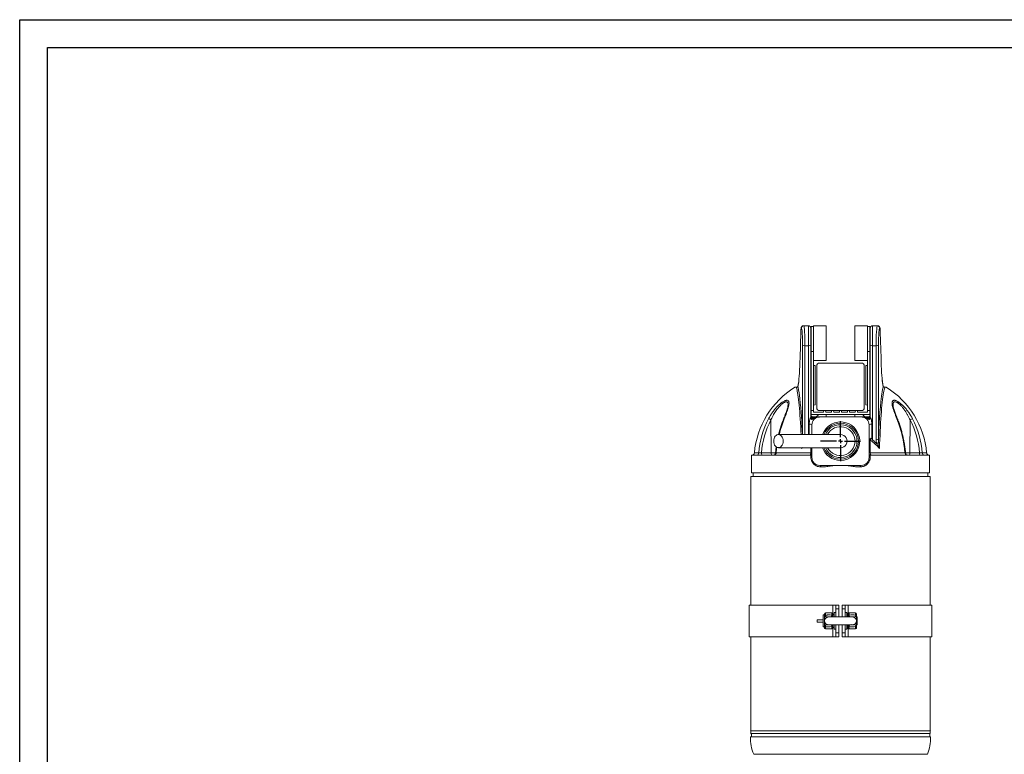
# Model space of a CAD drawing. Header units: millimetres. Extents: x 0 to 420, y 0 to 297.
# Tile 2 of 3: x 0 to 248, y 112 to 297. Entities that reach past the tile are written whole.
import ezdxf

# ---------------------------------------------------------------- set-up
doc = ezdxf.new("R2010")
doc.units = ezdxf.units.MM
doc.layers.add('AM_BOR', color=7, linetype='Continuous')

# ---------------------------------------------------------------- blocks, each defined once
blk = doc.blocks.new('SW_CENTERMARKSYMBOL_0')
at = {"layer": 'AM_BOR', "color": 0}
for p, q in [((0, 1), (0, 5.02)), ((-1, 0), (-5.02, 0)), ((0, 0), (-0.5, 0)), ((0, 0), (0, 0.5)), ((0, 0), (0, -0.5)), ((0, 0), (0.5, 0)), ((1, 0), (5.02, 0)), ((0, -1), (0, -5.02))]:
    blk.add_line(p, q, dxfattribs=at)

msp = doc.modelspace()

# ---------------------------------------------------------------- linework, layer by layer
at = {"color": 218, "linetype": 'Continuous', "lineweight": 30}
for p, q in [((7, 289.96), (412, 289.96)), ((7, 7), (7, 289.96))]:
    msp.add_line(p, q, dxfattribs=at)
at = {"color": 7, "linetype": 'Continuous', "lineweight": 15}
for p, q in [((197.05, 219.25), (197.02, 219.25)), ((197.62, 219.86), (197.65, 219.86)), ((198.81, 219.86), (197.65, 219.86)), ((198.81, 214.83), (198.81, 219.86)), ((199.41, 219.26), (199.41, 214.98)), ((199.51, 219.66), (200.11, 219.66)), ((199.51, 213.36), (199.51, 219.66)), ((203.31, 219.86), (200.11, 219.86)), ((200.11, 219.86), (200.11, 212.22)), ((203.31, 219.86), (203.31, 211.06)), ((213.71, 219.86), (210.51, 219.86)), ((210.51, 211.06), (210.51, 219.86)), ((213.71, 212.22), (213.71, 219.86)), ((213.71, 219.66), (214.31, 219.66)), ((214.31, 219.66), (214.31, 213.36)), ((214.41, 214.98), (214.41, 219.26)), ((215.01, 219.86), (215.01, 214.83)), ((215.01, 219.86), (216.18, 219.86)), ((216.18, 219.86), (216.21, 219.86)), ((216.81, 219.25), (216.78, 219.25)), ((196.9, 218.26), (196.71, 211.71)), ((196.9, 218.23), (196.71, 211.68)), ((196.9, 218.23), (196.9, 218.26)), ((217.12, 211.71), (216.93, 218.26)), ((216.93, 218.26), (216.93, 218.23)), ((217.12, 211.68), (216.93, 218.23)), ((198.81, 214.83), (197.94, 214.83)), ((199.41, 214.98), (199.41, 196.74)), ((214.41, 196.74), (214.41, 214.98)), ((215.01, 214.83), (215.89, 214.83)), ((215.01, 214.83), (215.01, 191.04)), ((215.89, 191.13), (215.89, 214.83)), ((216.48, 214.97), (216.48, 191.27)), ((196.71, 211.68), (196.71, 211.71)), ((199.51, 213.36), (200.11, 213.36)), ((199.51, 198.46), (199.51, 213.36)), ((200.11, 212.22), (200.11, 198.46)), ((200.11, 211.06), (203.31, 211.06)), ((210.51, 211.06), (213.71, 211.06)), ((213.71, 213.36), (214.31, 213.36)), ((213.71, 198.46), (213.71, 212.22)), ((214.31, 213.36), (214.31, 198.46)), ((217.12, 211.71), (217.12, 211.68)), ((200.51, 209.84), (200.11, 209.86)), ((200.51, 209.84), (200.51, 199.88)), ((200.91, 199.26), (200.91, 209.66)), ((212.11, 210.46), (201.71, 210.46)), ((212.91, 209.66), (212.91, 199.26)), ((213.31, 209.84), (213.71, 209.86)), ((213.31, 199.88), (213.31, 209.84)), ((195.7, 204.36), (195.38, 204.36)), ((196.33, 205.55), (196.3, 205.37)), ((218.45, 204.36), (218.13, 204.36)), ((200.51, 199.88), (200.11, 199.86)), ((213.31, 199.88), (213.71, 199.86)), ((189.37, 196.11), (189.45, 187.83)), ((199.51, 198.46), (200.11, 198.46)), ((199.51, 197.46), (199.51, 198.46)), ((214.31, 197.46), (199.51, 197.46)), ((200.01, 196.57), (200.01, 196.86)), ((200.11, 198.46), (200.11, 198.06)), ((200.11, 198.06), (202.64, 198.06)), ((200.2, 196.56), (200.2, 196.45)), ((200.32, 196.56), (200.2, 196.56)), ((200.38, 196.86), (200.5, 196.86)), ((201.71, 198.46), (212.11, 198.46)), ((212.11, 196.86), (201.71, 196.86)), ((202.64, 198.06), (202.66, 198.46)), ((203.16, 198.46), (203.19, 198.06)), ((203.19, 198.06), (204.64, 198.06)), ((203.31, 196.86), (203.31, 197.46)), ((204.64, 198.06), (204.66, 198.46)), ((205.16, 198.46), (205.19, 198.06)), ((205.19, 198.06), (206.64, 198.06)), ((206.64, 198.06), (206.66, 198.46)), ((207.16, 198.46), (207.19, 198.06)), ((207.19, 198.06), (208.64, 198.06)), ((208.64, 198.06), (208.66, 198.46)), ((209.16, 198.46), (209.19, 198.06)), ((209.19, 198.06), (210.64, 198.06)), ((210.51, 196.86), (210.51, 197.46)), ((210.64, 198.06), (210.66, 198.46)), ((211.16, 198.46), (211.19, 198.06)), ((211.19, 198.06), (213.71, 198.06)), ((213.33, 196.86), (213.45, 196.86)), ((213.63, 196.56), (213.51, 196.56)), ((213.63, 196.45), (213.63, 196.56)), ((213.71, 198.46), (214.31, 198.46)), ((213.71, 198.06), (213.71, 198.46)), ((213.81, 196.57), (213.81, 196.86)), ((214.31, 198.46), (214.31, 197.46)), ((224.46, 196.11), (224.38, 187.83)), ((199.71, 194.86), (199.71, 192.41)), ((214.11, 186.66), (214.11, 194.86)), ((214.81, 195.01), (214.81, 191.47)), ((214.41, 191.17), (214.41, 187.81)), ((199.71, 189.11), (199.71, 186.66)), ((184.51, 187.26), (184.51, 182.76)), ((199.21, 187.26), (184.51, 187.26)), ((187, 187.83), (189.45, 187.83)), ((190.68, 187.81), (199.42, 187.81)), ((199.42, 186.86), (199.42, 187.3)), ((214.41, 187.81), (223.15, 187.81)), ((214.41, 187.3), (214.41, 186.86)), ((229.31, 187.26), (214.61, 187.26)), ((224.38, 187.83), (226.83, 187.83)), ((229.31, 182.76), (229.31, 187.26)), ((201.71, 184.66), (212.11, 184.66)), ((184.31, 181.86), (184.31, 149.46)), ((224.42, 181.86), (184.31, 181.86)), ((229.31, 182.76), (184.51, 182.76)), ((184.91, 182.76), (184.91, 181.86)), ((229.51, 181.86), (224.42, 181.86)), ((228.91, 181.86), (228.91, 182.76)), ((229.51, 149.46), (229.51, 181.86)), ((183.86, 149.46), (183.86, 141.46)), ((204.98, 149.46), (183.86, 149.46)), ((205.71, 149.46), (204.98, 149.46)), ((205.71, 149.46), (206.51, 149.46)), ((205.71, 148.46), (205.71, 149.46)), ((206.51, 149.46), (206.51, 148.46)), ((207.31, 149.46), (208.11, 149.46)), ((207.31, 148.46), (207.31, 149.46)), ((208.11, 149.46), (208.11, 148.46)), ((208.11, 149.46), (208.85, 149.46)), ((208.85, 149.46), (229.96, 149.46)), ((229.96, 141.46), (229.96, 149.46)), ((202.91, 146.96), (202.51, 146.96)), ((202.51, 145.76), (202.51, 146.96)), ((202.91, 146.77), (202.91, 147.26)), ((204.71, 147.46), (203.11, 147.46)), ((204.01, 147.02), (203.31, 146.84)), ((209.91, 146.46), (203.91, 146.46)), ((204.91, 147.26), (204.91, 146.77)), ((204.91, 147.16), (205.08, 147.16)), ((204.91, 146.77), (204.91, 146.46)), ((205.31, 147.02), (205.23, 147.16)), ((205.71, 147.56), (205.31, 147.56)), ((205.31, 146.46), (205.31, 147.56)), ((206.51, 148.46), (205.71, 148.46)), ((205.71, 146.46), (205.71, 148.46)), ((206.51, 146.46), (206.51, 148.46)), ((208.11, 148.46), (207.31, 148.46)), ((207.31, 148.46), (207.31, 146.46)), ((208.11, 148.46), (208.11, 146.46)), ((208.51, 147.56), (208.11, 147.56)), ((208.51, 146.46), (208.51, 147.56)), ((208.63, 147), (208.51, 146.93)), ((208.63, 147.43), (209, 147.43)), ((208.63, 146.46), (208.63, 147.43)), ((208.91, 146.77), (208.91, 147.26)), ((208.91, 146.45), (208.91, 146.77)), ((210.71, 147.46), (209.11, 147.46)), ((210.91, 147.26), (210.91, 146.77)), ((211.01, 146.46), (210.91, 146.46)), ((211.11, 146.36), (211.01, 146.46)), ((211.01, 144.46), (211.01, 146.46)), ((201.01, 145.76), (201.01, 145.16)), ((202.51, 145.76), (201.01, 145.76)), ((202.51, 145.16), (201.01, 145.16)), ((202.51, 145.46), (202.51, 145.76)), ((202.51, 145.16), (202.51, 145.46)), ((202.51, 143.96), (202.51, 145.16)), ((202.51, 143.96), (202.91, 143.96)), ((202.91, 146.36), (202.91, 145.46)), ((202.91, 145.46), (202.91, 144.57)), ((202.91, 143.66), (202.91, 144.16)), ((203.91, 144.46), (209.91, 144.46)), ((204.91, 144.46), (204.91, 144.16)), ((204.91, 144.16), (204.91, 143.66)), ((205.31, 143.36), (205.31, 144.46)), ((205.71, 142.46), (205.71, 144.46)), ((206.51, 142.46), (206.51, 144.46)), ((207.31, 144.46), (207.31, 142.46)), ((208.11, 144.46), (208.11, 142.46)), ((208.51, 143.36), (208.51, 144.46)), ((208.51, 144), (208.63, 143.93)), ((208.63, 144.46), (208.63, 143.5)), ((208.91, 144.16), (208.91, 144.48)), ((208.91, 143.66), (208.91, 144.16)), ((210.91, 146.36), (210.91, 145.46)), ((210.91, 145.46), (210.91, 144.57)), ((210.91, 144.46), (211.01, 144.46)), ((210.91, 144.16), (210.91, 143.66)), ((211.01, 144.46), (211.11, 144.56)), ((211.11, 146.36), (211.11, 144.56)), ((203.11, 143.46), (204.71, 143.46)), ((204.91, 143.76), (205.08, 143.76)), ((205.23, 143.76), (205.31, 143.9)), ((205.31, 143.36), (205.71, 143.36)), ((205.71, 141.46), (205.71, 142.46)), ((205.71, 142.46), (206.51, 142.46)), ((206.51, 142.46), (206.51, 141.46)), ((207.31, 142.46), (208.11, 142.46)), ((207.31, 141.46), (207.31, 142.46)), ((208.11, 143.36), (208.51, 143.36)), ((208.11, 142.46), (208.11, 141.46)), ((208.63, 143.5), (209, 143.5)), ((209.11, 143.46), (210.71, 143.46)), ((204.98, 141.46), (183.86, 141.46)), ((184.31, 141.46), (184.31, 117.83)), ((205.71, 141.46), (204.98, 141.46)), ((206.51, 141.46), (205.71, 141.46)), ((208.11, 141.46), (207.31, 141.46)), ((208.11, 141.46), (208.85, 141.46)), ((208.85, 141.46), (229.96, 141.46)), ((229.51, 117.83), (229.51, 141.46)), ((184.31, 117.83), (184.24, 117.72)), ((229.58, 117.72), (184.24, 117.72)), ((184.31, 117.72), (184.31, 117.07)), ((184.31, 117.07), (184.44, 116.94)), ((224.42, 117.07), (184.31, 117.07)), ((184.44, 116.94), (184.44, 116.22)), ((229.51, 117.07), (224.42, 117.07)), ((229.38, 116.94), (229.51, 117.07)), ((229.38, 116.22), (229.38, 116.94)), ((229.58, 117.72), (229.51, 117.83)), ((229.51, 117.07), (229.51, 117.72)), ((229.63, 116.22), (184.2, 116.22)), ((228.81, 111.82), (185.02, 111.82))]:
    msp.add_line(p, q, dxfattribs=at)
at = {"color": 8, "linetype": 'Continuous', "lineweight": 15}
for p, q in [((197.35, 192.41), (197.35, 214.97)), ((197.94, 214.83), (197.94, 192.41)), ((198.81, 192.41), (198.81, 214.83)), ((199.01, 192.41), (199.01, 195.01)), ((197.1, 188.89), (197.09, 189.12)), ((197.29, 189.12), (197.1, 188.89)), ((199.42, 187.81), (199.42, 189.12)), ((185.2, 187.81), (186.31, 187.81)), ((189.45, 187.83), (190.53, 187.83)), ((199.42, 186.86), (199.71, 186.86)), ((214.11, 186.86), (214.41, 186.86)), ((223.3, 187.83), (224.38, 187.83)), ((227.52, 187.81), (228.63, 187.81)), ((204.98, 147.16), (204.98, 149.46)), ((208.85, 149.46), (208.85, 147.43)), ((203.11, 147.46), (203.11, 146.91)), ((204.71, 146.91), (204.71, 147.46)), ((209.11, 147.46), (209.11, 146.91)), ((210.71, 146.91), (210.71, 147.46)), ((203.11, 144.02), (203.11, 143.46)), ((204.71, 143.46), (204.71, 144.02)), ((209.11, 144.02), (209.11, 143.46)), ((210.71, 143.46), (210.71, 144.02)), ((204.98, 141.46), (204.98, 143.76)), ((208.85, 143.5), (208.85, 141.46))]:
    msp.add_line(p, q, dxfattribs=at)
at = {"color": 8, "linetype": 'Continuous', "lineweight": 15, "flags": 128}
for points in [[(196.97, 192.43), (196.92, 193.32), (196.87, 194.36), (196.82, 195.37), (196.76, 196.35), (196.69, 197.28), (196.63, 198.17), (196.56, 199.01), (196.49, 199.8), (196.41, 200.54), (196.34, 201.22), (196.26, 201.84), (196.18, 202.4), (196.1, 202.9), (196.02, 203.33), (195.94, 203.69), (195.86, 203.99), (195.78, 204.21), (195.7, 204.36)], [(196.14, 204.36), (196.14, 204.48), (196.15, 204.51)], [(190.84, 189.22), (190.8, 188.93), (190.68, 187.81)]]:
    msp.add_lwpolyline(points, dxfattribs=at)
at = {"color": 7, "linetype": 'Continuous', "lineweight": 15, "flags": 128}
for points in [[(218.13, 204.36), (218.05, 204.21), (217.97, 203.99), (217.89, 203.69), (217.81, 203.33), (217.73, 202.9), (217.65, 202.4), (217.57, 201.84), (217.49, 201.22), (217.42, 200.54), (217.34, 199.8), (217.27, 199.01), (217.2, 198.17), (217.14, 197.28), (217.07, 196.35), (217.01, 195.37), (216.96, 194.36), (216.9, 193.32), (216.86, 192.24), (216.81, 191.14), (216.77, 190.02), (216.73, 188.89)], [(217.68, 204.51), (217.69, 204.48), (217.69, 204.36)], [(199.41, 196.74), (199.43, 196.67), (199.48, 196.6), (199.56, 196.54), (199.66, 196.49), (199.78, 196.46), (199.92, 196.44), (200.06, 196.43), (200.2, 196.45)], [(200.2, 196.56), (200.22, 196.62), (200.23, 196.68), (200.25, 196.74), (200.28, 196.78), (200.3, 196.82), (200.33, 196.84), (200.36, 196.86), (200.38, 196.86)], [(200.32, 196.56), (200.34, 196.62), (200.35, 196.68), (200.38, 196.74), (200.4, 196.78), (200.42, 196.82), (200.45, 196.84), (200.48, 196.86), (200.5, 196.86)], [(213.51, 196.56), (213.49, 196.62), (213.48, 196.68), (213.45, 196.74), (213.43, 196.78), (213.41, 196.82), (213.38, 196.84), (213.35, 196.86), (213.33, 196.86)], [(213.63, 196.56), (213.61, 196.62), (213.6, 196.68), (213.58, 196.74), (213.55, 196.78), (213.53, 196.82), (213.5, 196.84), (213.47, 196.86), (213.45, 196.86)], [(213.63, 196.45), (213.77, 196.43), (213.91, 196.44), (214.04, 196.46), (214.17, 196.49), (214.27, 196.54), (214.35, 196.6), (214.4, 196.67), (214.41, 196.74)], [(190.07, 190.76), (190.09, 191.11), (190.17, 191.44), (190.29, 191.73), (190.46, 191.99), (190.66, 192.19), (190.89, 192.33), (191.13, 192.4), (191.38, 192.4), (191.62, 192.33), (191.85, 192.19), (192.05, 191.99), (192.21, 191.73), (192.34, 191.44), (192.41, 191.11), (192.44, 190.76), (192.41, 190.42), (192.34, 190.09), (192.21, 189.79), (192.05, 189.54), (191.85, 189.33), (191.62, 189.19), (191.38, 189.12), (191.13, 189.12), (190.89, 189.19), (190.66, 189.33), (190.46, 189.54), (190.29, 189.79), (190.17, 190.09), (190.09, 190.42), (190.07, 190.76)], [(199.21, 187.26), (199.25, 187.27), (199.29, 187.3), (199.32, 187.35), (199.35, 187.42), (199.38, 187.5), (199.4, 187.6), (199.41, 187.7), (199.42, 187.81)], [(214.41, 187.81), (214.42, 187.7), (214.43, 187.6), (214.45, 187.5), (214.48, 187.42), (214.51, 187.35), (214.54, 187.3), (214.58, 187.27), (214.61, 187.26)]]:
    msp.add_lwpolyline(points, dxfattribs=at)
at = {"color": 7, "linetype": 'Continuous', "lineweight": 15}
for centre, radius, start, end in [((197.62, 219.26), 0.599, 90.0669, 181.0979), ((197.65, 219.26), 0.599, 90.0669, 181.0979), ((198.81, 219.26), 0.6, 0, 90), ((215.01, 219.26), 0.6, 90, 180), ((216.18, 219.26), 0.599, 358.9021, 89.9331), ((216.21, 219.26), 0.599, 358.9021, 89.9331), ((197.82, 215.61), 0.797, 233.6942, 279.168), ((198.95, 215.52), 0.71, 258.6306, 310.391), ((214.87, 215.52), 0.71, 229.609, 281.3694), ((216.01, 215.61), 0.797, 260.832, 306.3058), ((201.71, 209.66), 0.8, 90, 180), ((212.11, 209.66), 0.8, 0, 90), ((206.91, 185.86), 21.8, 121.9377, 174.8775), ((206.91, 185.86), 21.8, 5.1225, 58.0623), ((55.42, 187.02), 141.98, 2.1781, 5.859), ((350.15, 187.37), 133.72, 173.6792, 178.3284), ((201.71, 199.26), 0.8, 180, 270), ((212.11, 199.26), 0.8, 270, 0), ((207.94, 186.27), 21.68, 152.2437, 175.92), ((208.02, 186.29), 21.08, 152.2432, 175.8), ((188.23, 194.27), 2.16, 58.3725, 76.1222), ((200.01, 196.74), 0.6, 180, 287.9263), ((201.71, 194.86), 2, 90, 180), ((200.4, 197.86), 1, 270, 336.4218), ((212.11, 194.86), 2, 0, 90), ((213.43, 197.86), 1, 203.5782, 270), ((213.81, 196.74), 0.6, 252.0737, 0), ((192.18, 184.99), 31.1, 5.1993, 21.4502), ((225.6, 194.27), 2.16, 103.8778, 121.6275), ((205.81, 186.29), 21.08, 4.2, 27.7568), ((205.89, 186.27), 21.68, 4.08, 27.7563), ((206.91, 190.76), 4.52, 201.5654, 158.4153), ((206.91, 190.76), 1.65, 270, 90.0653), ((308.44, 61.04), 160.56, 125.6713, 125.85), ((216.01, 191.92), 0.797, 260.8319, 306.3062), ((217.75, 188.77), 3.55, 140.2671, 146.1118), ((207.21, 180.95), 12.4, 39.8041, 52.2626), ((207.17, 180.91), 12.81, 46.4864, 52.2442), ((215.73, 191.65), 1.47, 280.124, 302.4573), ((184.6, 187.86), 0.6, 270, 354.8775), ((185.73, 187.85), 0.582, 271.3672, 356.5128), ((187.82, 187.7), 0.829, 170.8996, 211.8384), ((190.27, 187.7), 0.829, 170.8997, 211.838), ((189.93, 187.86), 0.6, 270.003, 354.7402), ((190.15, 187.78), 0.525, 278.5216, 2.9179), ((199.21, 187.86), 0.6, 289.5593, 326.4427), ((201.71, 186.66), 2, 180, 270), ((212.11, 186.66), 2, 270, 0), ((214.61, 187.86), 0.6, 213.5573, 250.4407), ((223.68, 187.78), 0.525, 177.0821, 261.4784), ((223.9, 187.86), 0.6, 185.2462, 269.998), ((223.56, 187.7), 0.829, 328.162, 9.1003), ((226.01, 187.7), 0.829, 328.1616, 9.1004), ((228.1, 187.85), 0.582, 183.4872, 268.6328), ((229.23, 187.86), 0.6, 185.1225, 270), ((203.11, 147.26), 0.2, 90, 180), ((203.09, 146.73), 0.179, 82.3441, 169.3789), ((203.91, 145.46), 1, 90, 180), ((203.54, 146.93), 0.524, 212.1316, 274.4783), ((204.71, 147.26), 0.2, 0, 90), ((204.74, 146.73), 0.179, 10.6211, 97.6559), ((209.11, 147.26), 0.2, 90, 180), ((209.09, 146.73), 0.179, 82.3441, 169.3789), ((209.91, 145.46), 1, 0, 90), ((210.29, 146.93), 0.524, 265.5217, 327.8684), ((210.71, 147.26), 0.2, 0, 90), ((210.74, 146.73), 0.179, 10.6211, 97.6559), ((203.91, 145.46), 1, 180, 270), ((203.09, 144.2), 0.179, 190.6208, 277.6573), ((203.54, 144), 0.524, 85.5223, 147.8684), ((204.74, 144.2), 0.179, 262.3427, 349.3791), ((209.09, 144.2), 0.179, 190.6209, 277.6573), ((209.91, 145.46), 1, 270, 0), ((210.29, 144), 0.524, 32.1316, 94.4777), ((210.74, 144.2), 0.179, 262.3427, 349.3792), ((203.11, 143.66), 0.2, 180, 270), ((204.71, 143.66), 0.2, 270, 0), ((209.11, 143.66), 0.2, 180, 270), ((210.71, 143.66), 0.2, 270, 0), ((195.85, 116.14), 11.66, 179.6069, 201.7463), ((217.97, 116.14), 11.66, 338.2537, 0.3931)]:
    msp.add_arc(centre, radius, start, end, dxfattribs=at)
at = {"color": 8, "linetype": 'Continuous', "lineweight": 15}
for centre, radius, start, end in [((174.98, 199.41), 21.79, 5.5327, 13.1376), ((234.84, 200.17), 17.7, 166.3091, 173.7645), ((220.22, 185.44), 29.6, 158.3552, 166.3674), ((192.67, 196.2), 0.168, 79.6199, 144.1584), ((200.99, 197.32), 1.17, 227.8233, 237.3831), ((212.81, 197.36), 1.23, 302.8395, 311.9541), ((221.16, 196.2), 0.168, 35.7538, 100.3983), ((199.22, 193.33), 1.69, 72.9753, 97.0438), ((206.91, 190.76), 4.84, 270, 160.0536), ((206.91, 190.76), 4.15, 203.6459, 156.3686), ((206.91, 190.76), 3.65, 206.9207, 152.9018), ((214.61, 193.33), 1.69, 82.9562, 107.0247), ((214.61, 189.79), 1.69, 82.9779, 106.9129), ((214.47, 192.25), 1.07, 250.3992, 266.4655), ((206.91, 190.76), 4.84, 199.9693, 270), ((199.35, 190.67), 2.86, 271.3353, 277.2452), ((214.47, 190.54), 2.73, 262.6217, 268.7978), ((199.78, 184.38), 2.06, 356.8867, 7.9868), ((199.81, 184.26), 2.13, 0.0018, 10.7869), ((214.02, 184.26), 2.13, 169.2131, 179.9982), ((214.05, 184.38), 2.06, 172.0132, 183.1133), ((203.93, 147.35), 1.06, 303.3147, 318.6704), ((209.9, 147.35), 1.06, 221.3296, 236.6853), ((203.93, 143.57), 1.06, 41.3254, 56.6895), ((209.9, 143.57), 1.06, 123.3105, 138.6746)]:
    msp.add_arc(centre, radius, start, end, dxfattribs=at)
at = {"color": 7, "linetype": 'Continuous', "lineweight": 15}
for centre, major_axis, ratio, start_param, end_param in [((197.06, 216.85), (-0.04, 2.4), 0.067522, 6.281958, 7.241889), ((197.11, 215.85), (-0.06, 3.4), 0.067522, 4.449362, 5.815895), ((197.71, 215.86), (-0.06, 4), 0.057399, 4.449704, 6.282299), ((216.12, 215.86), (0.06, 4), 0.057399, 0.000886, 1.833482), ((216.72, 215.85), (0.06, 3.4), 0.067522, 0.410568, 1.833823), ((216.77, 216.85), (0.04, 2.4), 0.067522, 5.324482, 6.284413), ((195.49, 222.35), (-0.34, 18.6), 0.067522, 3.544408, 4.100296), ((218.34, 222.35), (0.34, 18.6), 0.067522, 2.182889, 2.712385)]:
    msp.add_ellipse(centre, major_axis=major_axis, ratio=ratio, start_param=start_param, end_param=end_param, dxfattribs=at)
at = {"color": 8, "linetype": 'Continuous', "lineweight": 15}
for centre, major_axis, start_param, end_param in [((197.11, 215.85), (-0.06, 3.4), 5.815895, 6.281958), ((216.72, 215.85), (0.06, 3.4), 0.001228, 0.410568), ((195.49, 222.35), (-0.34, 18.6), 3.397355, 3.544408), ((218.34, 222.35), (0.34, 18.6), 2.712385, 2.885831)]:
    msp.add_ellipse(centre, major_axis=major_axis, ratio=0.067522, start_param=start_param, end_param=end_param, dxfattribs=at)
at = {"color": 7, "linetype": 'Continuous', "lineweight": 15}
for points, knots in [([(196.93, 218.74), (196.92, 218.71), (196.92, 218.6), (196.91, 218.43), (196.9, 218.29), (196.9, 218.26)], [0, 0, 0, 0, 0.2253604, 0.8077608, 1, 1, 1, 1]), ([(197.62, 219.86), (197.55, 219.86), (197.43, 219.85), (197.28, 219.77), (197.17, 219.67), (197.09, 219.57), (197.04, 219.47), (197.01, 219.38), (196.98, 219.27), (196.96, 219.12), (196.94, 218.94), (196.93, 218.8), (196.93, 218.74)], [0, 0, 0, 0, 0.088658, 0.167326, 0.237733, 0.303787, 0.370225, 0.444987, 0.543193, 0.704364, 0.890073, 1, 1, 1, 1]), ([(216.93, 218.26), (216.92, 218.31), (216.92, 218.48), (216.91, 218.73), (216.89, 218.98), (216.86, 219.19), (216.84, 219.33), (216.8, 219.45), (216.75, 219.56), (216.66, 219.68), (216.54, 219.78), (216.38, 219.85), (216.27, 219.86), (216.21, 219.86)], [0, 0, 0, 0, 0.072385, 0.212297, 0.354306, 0.501946, 0.635799, 0.704105, 0.760195, 0.817297, 0.878276, 0.943288, 1, 1, 1, 1]), ([(217.5, 205.61), (217.49, 205.64), (217.47, 205.77), (217.46, 205.93), (217.45, 206.05)], [0, 0, 0, 0, 0.229899, 1, 1, 1, 1]), ([(195.7, 204.36), (195.75, 204.36), (195.81, 204.36), (195.91, 204.36), (195.96, 204.36), (196.05, 204.36), (196.08, 204.36), (196.15, 204.36), (196.17, 204.36), (196.19, 204.36)], [0, 0, 0, 0, 0.25, 0.25, 0.5, 0.5, 0.75, 0.75, 1, 1, 1, 1]), ([(196.18, 204.54), (196.18, 204.53), (196.18, 204.53), (196.12, 204.47), (196.07, 204.43), (195.99, 204.39), (195.9, 204.37), (195.83, 204.36), (195.81, 204.36)], [0, 0, 0, 0, 0.108547, 0.246959, 0.412955, 0.582935, 0.918339, 1, 1, 1, 1]), ([(195.81, 204.36), (195.81, 204.36), (195.84, 204.36), (195.86, 204.37), (195.89, 204.37)], [0, 0, 0, 0, 0.039567, 1, 1, 1, 1]), ([(196.3, 205.35), (196.28, 205.23), (196.25, 204.98), (196.2, 204.71), (196.16, 204.57), (196.15, 204.51)], [0, 0, 0, 0, 0.358404, 0.740791, 1, 1, 1, 1]), ([(217.68, 204.51), (217.67, 204.56), (217.64, 204.68), (217.59, 204.93), (217.55, 205.23), (217.52, 205.46), (217.51, 205.54)], [0, 0, 0, 0, 0.176601, 0.484797, 0.80109, 1, 1, 1, 1]), ([(217.64, 204.36), (217.65, 204.36), (217.68, 204.36), (217.75, 204.36), (217.78, 204.36), (217.91, 204.36), (218.02, 204.36), (218.13, 204.36)], [0, 0, 0, 0, 0.25, 0.25, 0.5, 0.5, 1, 1, 1, 1]), ([(218.02, 204.36), (217.99, 204.36), (217.91, 204.37), (217.8, 204.4), (217.72, 204.47), (217.68, 204.5)], [0, 0, 0, 0, 0.172129, 0.60964, 1, 1, 1, 1]), ([(218.02, 204.36), (218.01, 204.36), (217.92, 204.36), (217.8, 204.37), (217.7, 204.41), (217.68, 204.42)], [0, 0, 0, 0, 0.008822, 0.853107, 1, 1, 1, 1]), ([(188.75, 196.36), (188.9, 196.64), (189.05, 196.91), (189.37, 197.44), (189.54, 197.7), (189.89, 198.21), (190.08, 198.46), (190.37, 198.82), (190.46, 198.94), (190.67, 199.17), (190.77, 199.29), (191.08, 199.62), (191.3, 199.83), (191.63, 200.13), (191.74, 200.22), (191.91, 200.36), (191.96, 200.4), (192.08, 200.48), (192.13, 200.52), (192.3, 200.64), (192.41, 200.71), (192.62, 200.83), (192.73, 200.88), (192.94, 200.97), (193.03, 201.01), (193.17, 201.04), (193.22, 201.05), (193.3, 201.06), (193.34, 201.06), (193.46, 201.06), (193.53, 201.05), (193.62, 201.02), (193.65, 201), (193.7, 200.97), (193.73, 200.95), (193.79, 200.88), (193.83, 200.83), (193.87, 200.74), (193.88, 200.7), (193.9, 200.63), (193.91, 200.6), (193.94, 200.41), (193.94, 200.23), (193.9, 199.93), (193.88, 199.83), (193.84, 199.62), (193.82, 199.51), (193.76, 199.28), (193.73, 199.17), (193.66, 198.93), (193.62, 198.81), (193.5, 198.45), (193.41, 198.2), (193.13, 197.44), (192.92, 196.91), (192.7, 196.36)], [0, 0, 0, 0, 0.0625, 0.0625, 0.125, 0.125, 0.1875, 0.1875, 0.21875, 0.21875, 0.25, 0.25, 0.3125, 0.3125, 0.34375, 0.34375, 0.359375, 0.359375, 0.375, 0.375, 0.40625, 0.40625, 0.4375, 0.4375, 0.46875, 0.46875, 0.484375, 0.484375, 0.5, 0.5, 0.53125, 0.53125, 0.546875, 0.546875, 0.5625, 0.5625, 0.59375, 0.59375, 0.609375, 0.609375, 0.625, 0.625, 0.6875, 0.6875, 0.71875, 0.71875, 0.75, 0.75, 0.78125, 0.78125, 0.8125, 0.8125, 0.875, 0.875, 1, 1, 1, 1]), ([(221.13, 196.36), (221.02, 196.64), (220.91, 196.91), (220.7, 197.44), (220.6, 197.7), (220.42, 198.21), (220.33, 198.46), (220.21, 198.82), (220.17, 198.94), (220.1, 199.17), (220.07, 199.29), (219.98, 199.62), (219.94, 199.83), (219.91, 200.13), (219.9, 200.22), (219.9, 200.36), (219.9, 200.4), (219.9, 200.48), (219.91, 200.52), (219.93, 200.64), (219.95, 200.71), (220, 200.83), (220.04, 200.88), (220.12, 200.97), (220.18, 201.01), (220.27, 201.04), (220.3, 201.05), (220.37, 201.06), (220.41, 201.06), (220.53, 201.06), (220.61, 201.05), (220.75, 201.02), (220.8, 201), (220.9, 200.97), (220.95, 200.95), (221.1, 200.88), (221.21, 200.83), (221.37, 200.74), (221.42, 200.7), (221.53, 200.63), (221.59, 200.6), (221.87, 200.41), (222.09, 200.23), (222.42, 199.93), (222.53, 199.83), (222.75, 199.62), (222.85, 199.51), (223.06, 199.28), (223.17, 199.17), (223.37, 198.93), (223.47, 198.81), (223.76, 198.45), (223.94, 198.2), (224.47, 197.44), (224.79, 196.91), (225.08, 196.36)], [0, 0, 0, 0, 0.0625, 0.0625, 0.125, 0.125, 0.1875, 0.1875, 0.21875, 0.21875, 0.25, 0.25, 0.3125, 0.3125, 0.34375, 0.34375, 0.359375, 0.359375, 0.375, 0.375, 0.40625, 0.40625, 0.4375, 0.4375, 0.46875, 0.46875, 0.484375, 0.484375, 0.5, 0.5, 0.53125, 0.53125, 0.546875, 0.546875, 0.5625, 0.5625, 0.59375, 0.59375, 0.609375, 0.609375, 0.625, 0.625, 0.6875, 0.6875, 0.71875, 0.71875, 0.75, 0.75, 0.78125, 0.78125, 0.8125, 0.8125, 0.875, 0.875, 1, 1, 1, 1]), ([(193.68, 199.82), (193.68, 199.8), (193.68, 199.72), (193.65, 199.52), (193.59, 199.24), (193.49, 198.89), (193.36, 198.48), (193.19, 197.99), (192.99, 197.44), (192.76, 196.87), (192.61, 196.48), (192.54, 196.3)], [0, 0, 0, 0, 0.029568, 0.118487, 0.215509, 0.313759, 0.435933, 0.56725, 0.710157, 0.866264, 1, 1, 1, 1]), ([(221.29, 196.3), (221.19, 196.56), (221.01, 197.02), (220.76, 197.66), (220.56, 198.19), (220.41, 198.66), (220.29, 199.05), (220.21, 199.37), (220.16, 199.64), (220.15, 199.77), (220.15, 199.83)], [0, 0, 0, 0, 0.190518, 0.344414, 0.484193, 0.611937, 0.729766, 0.826133, 0.916205, 1, 1, 1, 1]), ([(192.54, 196.3), (192.47, 196.12), (192.26, 195.59), (191.95, 194.7), (191.61, 193.61), (191.4, 192.85), (191.31, 192.45), (191.3, 192.41)], [0, 0, 0, 0, 0.146318, 0.423217, 0.700087, 0.976916, 1, 1, 1, 1]), ([(199.01, 195.01), (199.01, 195.18), (199.02, 195.34), (199.05, 195.59), (199.06, 195.67), (199.08, 195.84), (199.1, 195.92), (199.13, 196.09), (199.15, 196.17), (199.19, 196.29), (199.2, 196.33), (199.23, 196.41), (199.25, 196.45), (199.28, 196.53), (199.29, 196.57), (199.32, 196.62), (199.33, 196.64), (199.35, 196.67), (199.36, 196.69), (199.37, 196.71), (199.38, 196.72), (199.39, 196.74), (199.4, 196.74), (199.41, 196.75), (199.41, 196.75), (199.41, 196.75), (199.41, 196.74), (199.41, 196.74)], [0, 0, 0, 0, 0.25, 0.25, 0.375, 0.375, 0.5, 0.5, 0.625, 0.625, 0.6875, 0.6875, 0.75, 0.75, 0.8125, 0.8125, 0.84375, 0.84375, 0.875, 0.875, 0.90625, 0.90625, 0.9375, 0.9375, 0.96875, 0.96875, 1, 1, 1, 1]), ([(200.01, 196.57), (199.96, 196.57), (199.92, 196.58), (199.85, 196.61), (199.82, 196.62), (199.78, 196.65), (199.76, 196.66), (199.7, 196.7), (199.67, 196.74), (199.6, 196.82), (199.58, 196.86), (199.51, 196.99), (199.47, 197.08), (199.44, 197.22), (199.43, 197.27), (199.42, 197.37), (199.41, 197.42), (199.41, 197.46)], [0, 0, 0, 0, 0.125, 0.125, 0.1875, 0.1875, 0.25, 0.25, 0.375, 0.375, 0.5, 0.5, 0.75, 0.75, 0.875, 0.875, 1, 1, 1, 1]), ([(200.01, 196.86), (199.96, 196.86), (199.92, 196.87), (199.85, 196.89), (199.82, 196.89), (199.78, 196.91), (199.76, 196.92), (199.7, 196.95), (199.67, 196.97), (199.6, 197.02), (199.58, 197.05), (199.51, 197.14), (199.47, 197.2), (199.44, 197.3), (199.43, 197.33), (199.42, 197.4), (199.41, 197.43), (199.41, 197.46)], [0, 0, 0, 0, 0.125, 0.125, 0.1875, 0.1875, 0.25, 0.25, 0.375, 0.375, 0.5, 0.5, 0.75, 0.75, 0.875, 0.875, 1, 1, 1, 1]), ([(200.2, 196.56), (200.17, 196.56), (200.14, 196.57), (200.08, 196.57), (200.05, 196.57), (200.01, 196.57)], [0, 0, 0, 0, 0.5, 0.5, 1, 1, 1, 1]), ([(200.5, 196.86), (200.72, 196.86), (201.1, 196.86), (201.48, 196.86), (201.65, 196.86), (201.71, 196.86)], [0, 0, 0, 0, 0.455796, 0.774786, 1, 1, 1, 1]), ([(212.11, 196.86), (212.12, 196.86), (212.22, 196.86), (212.43, 196.86), (212.81, 196.86), (213.14, 196.86), (213.33, 196.86)], [0, 0, 0, 0, 0.016536, 0.318472, 0.619646, 1, 1, 1, 1]), ([(213.81, 196.57), (213.78, 196.57), (213.75, 196.57), (213.69, 196.57), (213.66, 196.56), (213.63, 196.56)], [0, 0, 0, 0, 0.5, 0.5, 1, 1, 1, 1]), ([(213.81, 196.57), (213.87, 196.57), (213.91, 196.58), (213.98, 196.61), (214.01, 196.62), (214.05, 196.65), (214.07, 196.66), (214.13, 196.7), (214.16, 196.74), (214.23, 196.82), (214.25, 196.86), (214.32, 196.99), (214.36, 197.08), (214.39, 197.22), (214.4, 197.27), (214.41, 197.37), (214.41, 197.42), (214.41, 197.46)], [0, 0, 0, 0, 0.125, 0.125, 0.1875, 0.1875, 0.25, 0.25, 0.375, 0.375, 0.5, 0.5, 0.75, 0.75, 0.875, 0.875, 1, 1, 1, 1]), ([(213.81, 196.86), (213.86, 196.86), (213.91, 196.87), (213.98, 196.89), (214.01, 196.89), (214.05, 196.91), (214.07, 196.92), (214.13, 196.95), (214.16, 196.97), (214.23, 197.02), (214.25, 197.05), (214.32, 197.14), (214.36, 197.2), (214.39, 197.3), (214.4, 197.33), (214.41, 197.4), (214.41, 197.43), (214.41, 197.46)], [0, 0, 0, 0, 0.125, 0.125, 0.1875, 0.1875, 0.25, 0.25, 0.375, 0.375, 0.5, 0.5, 0.75, 0.75, 0.875, 0.875, 1, 1, 1, 1]), ([(214.41, 196.74), (214.41, 196.74), (214.42, 196.75), (214.42, 196.75), (214.42, 196.75), (214.43, 196.74), (214.44, 196.74), (214.45, 196.72), (214.46, 196.71), (214.47, 196.69), (214.48, 196.67), (214.5, 196.64), (214.51, 196.62), (214.53, 196.57), (214.55, 196.53), (214.58, 196.46), (214.6, 196.42), (214.63, 196.33), (214.64, 196.29), (214.67, 196.17), (214.7, 196.09), (214.75, 195.84), (214.77, 195.67), (214.81, 195.34), (214.81, 195.18), (214.81, 195.01)], [0, 0, 0, 0, 0.03125, 0.03125, 0.0625, 0.0625, 0.09375, 0.09375, 0.125, 0.125, 0.15625, 0.15625, 0.1875, 0.1875, 0.25, 0.25, 0.3125, 0.3125, 0.375, 0.375, 0.5, 0.5, 0.75, 0.75, 1, 1, 1, 1]), ([(223.31, 187.75), (223.29, 187.95), (223.23, 188.55), (223.1, 189.52), (222.91, 190.67), (222.68, 191.8), (222.41, 192.92), (222.1, 194.02), (221.76, 195.07), (221.48, 195.83), (221.32, 196.22), (221.29, 196.3)], [0, 0, 0, 0, 0.0686742, 0.1986827, 0.3287109, 0.4587517, 0.5888093, 0.7188874, 0.8489895, 0.9722682, 1, 1, 1, 1]), ([(206.91, 192.41), (206.86, 192.41), (206.74, 192.41), (206.54, 192.41), (206.3, 192.41), (206, 192.41), (205.65, 192.41), (205.27, 192.41), (204.85, 192.41), (204.44, 192.41), (204.02, 192.41), (203.54, 192.41), (202.93, 192.41), (202.14, 192.41), (201.16, 192.41), (199.99, 192.41), (198.61, 192.41), (197.04, 192.41), (195.28, 192.41), (193.33, 192.41), (191.96, 192.41), (191.25, 192.41)], [0, 0, 0, 0, 0.06689, 0.128864, 0.185977, 0.238263, 0.285581, 0.327872, 0.365167, 0.39753, 0.424986, 0.452505, 0.489261, 0.532272, 0.58145, 0.636769, 0.698293, 0.764778, 0.83721, 0.915607, 1, 1, 1, 1]), ([(214.8, 190.76), (214.72, 190.81), (214.65, 190.88), (214.52, 191.02), (214.47, 191.1), (214.41, 191.17)], [0, 0, 0, 0, 0.5, 0.5, 1, 1, 1, 1]), ([(214.81, 191.47), (214.84, 191.39), (214.87, 191.32), (214.94, 191.18), (214.97, 191.11), (215.01, 191.04)], [0, 0, 0, 0, 0.5, 0.5, 1, 1, 1, 1]), ([(215.99, 190.21), (215.96, 190.36), (215.93, 190.51), (215.89, 190.82), (215.89, 190.97), (215.89, 191.13)], [0, 0, 0, 0, 0.5, 0.5, 1, 1, 1, 1]), ([(190.7, 189.31), (190.69, 189.24), (190.63, 188.8), (190.57, 188.28), (190.53, 187.83), (190.52, 187.75)], [0, 0, 0, 0, 0.136131, 0.840989, 1, 1, 1, 1]), ([(191.25, 189.11), (191.88, 189.11), (193.08, 189.11), (194.78, 189.11), (196.3, 189.11), (197.64, 189.11), (198.74, 189.11), (199.61, 189.11), (200.29, 189.11), (200.87, 189.11), (201.38, 189.11), (201.92, 189.11), (202.52, 189.11), (203.19, 189.11), (203.89, 189.11), (204.57, 189.11), (205.19, 189.11), (205.72, 189.11), (206.14, 189.11), (206.47, 189.11), (206.72, 189.11), (206.85, 189.11), (206.91, 189.11)], [0, 0, 0, 0, 0.0744263, 0.1426999, 0.2048345, 0.260855, 0.3107392, 0.3456122, 0.3766842, 0.403963, 0.4275012, 0.4518908, 0.4843368, 0.521789, 0.5641933, 0.6114984, 0.6637202, 0.7210039, 0.783408, 0.8507351, 0.9228972, 1, 1, 1, 1]), ([(215.99, 190.21), (216.05, 190.1), (216.11, 189.99), (216.24, 189.77), (216.3, 189.66), (216.49, 189.33), (216.61, 189.11), (216.73, 188.89)], [0, 0, 0, 0, 0.25, 0.25, 0.5, 0.5, 1, 1, 1, 1]), ([(216.52, 190.41), (216.54, 190.29), (216.55, 190.16), (216.58, 189.9), (216.6, 189.78), (216.66, 189.39), (216.69, 189.14), (216.73, 188.89)], [0, 0, 0, 0, 0.25, 0.25, 0.5, 0.5, 1, 1, 1, 1]), ([(187, 187.83), (186.93, 187.83), (186.85, 187.82), (186.75, 187.81), (186.71, 187.81), (186.64, 187.81), (186.61, 187.81), (186.55, 187.81), (186.52, 187.81), (186.46, 187.81), (186.44, 187.81), (186.39, 187.81), (186.37, 187.81), (186.34, 187.81), (186.32, 187.81), (186.31, 187.81)], [0, 0, 0, 0, 0.25, 0.25, 0.375, 0.375, 0.5, 0.5, 0.625, 0.625, 0.75, 0.75, 0.875, 0.875, 1, 1, 1, 1]), ([(201.83, 184.27), (201.67, 184.27), (201.51, 184.3), (201.27, 184.36), (201.19, 184.38), (201.04, 184.43), (200.89, 184.5), (200.75, 184.57), (200.61, 184.65), (200.55, 184.7), (200.35, 184.84), (200.23, 184.95), (200.06, 185.13), (200.01, 185.19), (199.91, 185.32), (199.86, 185.38), (199.73, 185.59), (199.66, 185.74), (199.57, 185.97), (199.54, 186.05), (199.5, 186.21), (199.48, 186.29), (199.43, 186.53), (199.42, 186.7), (199.42, 186.86)], [0, 0, 0, 0, 0.125, 0.125, 0.1875, 0.1875, 0.25, 0.3125, 0.3125, 0.375, 0.375, 0.5, 0.5, 0.5625, 0.5625, 0.625, 0.625, 0.75, 0.75, 0.8125, 0.8125, 0.875, 0.875, 1, 1, 1, 1]), ([(214.41, 186.86), (214.41, 186.7), (214.4, 186.53), (214.35, 186.29), (214.33, 186.21), (214.29, 186.05), (214.26, 185.97), (214.17, 185.74), (214.1, 185.59), (213.97, 185.38), (213.92, 185.32), (213.82, 185.19), (213.77, 185.13), (213.6, 184.95), (213.48, 184.84), (213.28, 184.7), (213.22, 184.65), (213.08, 184.57), (212.94, 184.5), (212.79, 184.43), (212.64, 184.38), (212.56, 184.36), (212.32, 184.3), (212.16, 184.27), (212, 184.27)], [0, 0, 0, 0, 0.125, 0.125, 0.1875, 0.1875, 0.25, 0.25, 0.375, 0.375, 0.4375, 0.4375, 0.5, 0.5, 0.625, 0.625, 0.6875, 0.6875, 0.75, 0.8125, 0.8125, 0.875, 0.875, 1, 1, 1, 1]), ([(227.52, 187.81), (227.51, 187.81), (227.49, 187.81), (227.46, 187.81), (227.44, 187.81), (227.39, 187.81), (227.37, 187.81), (227.31, 187.81), (227.28, 187.81), (227.22, 187.81), (227.19, 187.81), (227.12, 187.81), (227.08, 187.81), (227.01, 187.82), (226.98, 187.82), (226.9, 187.83), (226.87, 187.83), (226.83, 187.83)], [0, 0, 0, 0, 0.125, 0.125, 0.25, 0.25, 0.375, 0.375, 0.5, 0.5, 0.625, 0.625, 0.75, 0.75, 0.875, 0.875, 1, 1, 1, 1]), ([(202.91, 146.36), (202.91, 146.39), (202.92, 146.42), (202.93, 146.48), (202.94, 146.51), (202.97, 146.56), (202.99, 146.59), (203.03, 146.62), (203.04, 146.62), (203.07, 146.64), (203.08, 146.65), (203.1, 146.65)], [0, 0, 0, 0, 0.25, 0.25, 0.5, 0.5, 0.75, 0.75, 0.875, 0.875, 1, 1, 1, 1]), ([(203.11, 146.91), (203.38, 146.95), (203.64, 146.96), (204.05, 146.96), (204.18, 146.96), (204.45, 146.94), (204.58, 146.93), (204.71, 146.91)], [0, 0, 0, 0, 0.5, 0.5, 0.75, 0.75, 1, 1, 1, 1]), ([(203.82, 146.46), (203.79, 146.46), (203.7, 146.44), (203.63, 146.42), (203.58, 146.41)], [0, 0, 0, 0, 0.340733, 1, 1, 1, 1]), ([(204.9, 146.46), (204.9, 146.47), (204.9, 146.49), (204.88, 146.53), (204.84, 146.59), (204.78, 146.63), (204.75, 146.65), (204.73, 146.65), (204.73, 146.65)], [0, 0, 0, 0, 0.055364, 0.21476, 0.530204, 0.836043, 0.991218, 1, 1, 1, 1]), ([(205.22, 146.46), (205.21, 146.57), (205.2, 146.8), (205.12, 147.03), (205.08, 147.16)], [0, 0, 0, 0, 0.431642, 1, 1, 1, 1]), ([(205.08, 147.16), (205.11, 147.16), (205.17, 147.16), (205.23, 147.16), (205.23, 147.16), (205.22, 147.16)], [0, 0, 0, 0, 0.266417, 0.764898, 1, 1, 1, 1]), ([(209.1, 146.65), (209.1, 146.65), (209.08, 146.64), (209.05, 146.63), (209.03, 146.61), (209.01, 146.6), (208.99, 146.58), (208.96, 146.54), (208.93, 146.5), (208.93, 146.47), (208.93, 146.46)], [0, 0, 0, 0, 0.008771, 0.185305, 0.344673, 0.384371, 0.463835, 0.62324, 0.944705, 1, 1, 1, 1]), ([(209.11, 146.91), (209.38, 146.95), (209.64, 146.96), (210.05, 146.96), (210.18, 146.96), (210.45, 146.94), (210.58, 146.93), (210.71, 146.91)], [0, 0, 0, 0, 0.5, 0.5, 0.75, 0.75, 1, 1, 1, 1]), ([(210.25, 146.41), (210.19, 146.43), (210.12, 146.45), (210.02, 146.46), (210, 146.46)], [0, 0, 0, 0, 0.837826, 1, 1, 1, 1]), ([(210.91, 146.36), (210.91, 146.39), (210.91, 146.42), (210.9, 146.48), (210.89, 146.51), (210.87, 146.55), (210.86, 146.56), (210.84, 146.59), (210.83, 146.6), (210.8, 146.62), (210.79, 146.62), (210.76, 146.64), (210.75, 146.65), (210.73, 146.65)], [0, 0, 0, 0, 0.25, 0.25, 0.5, 0.5, 0.625, 0.625, 0.75, 0.75, 0.875, 0.875, 1, 1, 1, 1]), ([(202.91, 144.57), (202.91, 144.54), (202.92, 144.51), (202.93, 144.45), (202.94, 144.42), (202.96, 144.38), (202.97, 144.37), (202.99, 144.34), (203, 144.33), (203.03, 144.31), (203.04, 144.3), (203.07, 144.29), (203.08, 144.28), (203.1, 144.28)], [0, 0, 0, 0, 0.25, 0.25, 0.5, 0.5, 0.625, 0.625, 0.75, 0.75, 0.875, 0.875, 1, 1, 1, 1]), ([(204.71, 144.02), (204.45, 143.98), (204.19, 143.96), (203.78, 143.96), (203.65, 143.97), (203.38, 143.99), (203.25, 144), (203.11, 144.02)], [0, 0, 0, 0, 0.5, 0.5, 0.75, 0.75, 1, 1, 1, 1]), ([(203.58, 144.52), (203.63, 144.51), (203.67, 144.49), (203.76, 144.48), (203.78, 144.47), (203.85, 144.47), (203.88, 144.46), (203.95, 144.46), (203.98, 144.47), (204.04, 144.47), (204.07, 144.48), (204.16, 144.49), (204.2, 144.51), (204.25, 144.52)], [0, 0, 0, 0, 0.25, 0.25, 0.375, 0.375, 0.5, 0.5, 0.625, 0.625, 0.75, 0.75, 1, 1, 1, 1]), ([(204.73, 144.28), (204.73, 144.28), (204.75, 144.28), (204.78, 144.3), (204.8, 144.31), (204.82, 144.33), (204.84, 144.35), (204.87, 144.38), (204.9, 144.43), (204.9, 144.46), (204.9, 144.46)], [0, 0, 0, 0, 0.008775, 0.185305, 0.344679, 0.384377, 0.463834, 0.62324, 0.944705, 1, 1, 1, 1]), ([(205.22, 144.46), (205.21, 144.36), (205.2, 144.12), (205.12, 143.89), (205.08, 143.76)], [0, 0, 0, 0, 0.431642, 1, 1, 1, 1]), ([(208.93, 144.46), (208.93, 144.46), (208.93, 144.44), (208.95, 144.4), (208.99, 144.34), (209.05, 144.3), (209.08, 144.28), (209.1, 144.28), (209.1, 144.28)], [0, 0, 0, 0, 0.055364, 0.214761, 0.530198, 0.836038, 0.991214, 1, 1, 1, 1]), ([(210.71, 144.02), (210.45, 143.98), (210.19, 143.96), (209.78, 143.96), (209.65, 143.97), (209.38, 143.99), (209.25, 144), (209.11, 144.02)], [0, 0, 0, 0, 0.5, 0.5, 0.75, 0.75, 1, 1, 1, 1]), ([(209.58, 144.52), (209.63, 144.51), (209.67, 144.49), (209.76, 144.48), (209.78, 144.47), (209.85, 144.47), (209.88, 144.46), (209.95, 144.46), (209.98, 144.47), (210.04, 144.47), (210.07, 144.48), (210.16, 144.49), (210.2, 144.51), (210.25, 144.52)], [0, 0, 0, 0, 0.25, 0.25, 0.375, 0.375, 0.5, 0.5, 0.625, 0.625, 0.75, 0.75, 1, 1, 1, 1]), ([(210.91, 144.57), (210.91, 144.54), (210.91, 144.51), (210.9, 144.45), (210.89, 144.42), (210.86, 144.37), (210.84, 144.34), (210.8, 144.31), (210.79, 144.3), (210.76, 144.29), (210.75, 144.28), (210.73, 144.28)], [0, 0, 0, 0, 0.25, 0.25, 0.5, 0.5, 0.75, 0.75, 0.875, 0.875, 1, 1, 1, 1]), ([(205.08, 143.76), (205.11, 143.76), (205.17, 143.76), (205.23, 143.76), (205.23, 143.76), (205.22, 143.76)], [0, 0, 0, 0, 0.266417, 0.764898, 1, 1, 1, 1])]:
    msp.add_open_spline(points, degree=3, knots=knots, dxfattribs=at)
at = {"color": 8, "linetype": 'Continuous', "lineweight": 15}
for points, knots in [([(193.68, 199.82), (193.68, 199.88), (193.7, 200.07), (193.67, 200.29), (193.59, 200.5), (193.45, 200.65), (193.27, 200.69), (193.06, 200.66), (192.88, 200.6), (192.62, 200.47), (192.32, 200.26), (191.93, 199.94), (191.5, 199.5), (190.95, 198.84), (190.35, 197.98), (189.79, 197.02), (189.49, 196.38), (189.37, 196.11)], [0, 0, 0, 0, 0.029591, 0.093387, 0.138302, 0.184549, 0.259203, 0.274524, 0.314602, 0.35595, 0.409553, 0.464851, 0.544593, 0.626458, 0.760389, 0.897373, 1, 1, 1, 1]), ([(224.46, 196.11), (224.26, 196.53), (223.96, 197.17), (223.47, 197.98), (223.07, 198.57), (222.65, 199.13), (222.23, 199.61), (221.82, 200.01), (221.47, 200.29), (221.16, 200.5), (220.84, 200.65), (220.61, 200.69), (220.44, 200.66), (220.33, 200.6), (220.22, 200.47), (220.16, 200.26), (220.13, 200.04), (220.15, 199.88), (220.15, 199.83)], [0, 0, 0, 0, 0.159009, 0.240063, 0.321082, 0.39893, 0.477901, 0.54028, 0.604213, 0.649226, 0.695574, 0.770389, 0.785743, 0.825908, 0.867345, 0.921065, 0.976482, 1, 1, 1, 1]), ([(201.64, 196.85), (201.55, 196.85), (201.31, 196.83), (200.87, 196.73), (200.51, 196.62), (200.32, 196.56)], [0, 0, 0, 0, 0.219492, 0.579415, 1, 1, 1, 1]), ([(213.51, 196.56), (213.35, 196.61), (213.05, 196.7), (212.65, 196.8), (212.42, 196.83), (212.33, 196.84)], [0, 0, 0, 0, 0.388286, 0.750605, 1, 1, 1, 1]), ([(197.22, 189.11), (197.18, 189.04), (197.14, 188.96), (197.1, 188.89), (197.1, 188.89)], [0, 0, 0, 0, 0.987763, 1, 1, 1, 1]), ([(197.1, 188.89), (197.1, 188.89), (197.11, 188.96), (197.12, 189.04), (197.13, 189.11)], [0, 0, 0, 0, 0.013928, 1, 1, 1, 1]), ([(190.53, 187.81), (190.53, 187.81), (190.52, 187.8), (190.56, 187.8), (190.64, 187.81), (190.68, 187.81)], [0, 0, 0, 0, 0.066637, 0.533133, 1, 1, 1, 1]), ([(223.15, 187.81), (223.17, 187.81), (223.22, 187.81), (223.29, 187.8), (223.3, 187.81), (223.3, 187.81)], [0, 0, 0, 0, 0.124768, 0.587628, 1, 1, 1, 1]), ([(205.69, 184.66), (205.22, 184.59), (204.38, 184.46), (203.13, 184.31), (202.35, 184.28), (201.95, 184.26)], [0, 0, 0, 0, 0.370435, 0.677939, 1, 1, 1, 1]), ([(211.88, 184.26), (211.48, 184.28), (210.7, 184.31), (209.45, 184.46), (208.61, 184.59), (208.14, 184.66)], [0, 0, 0, 0, 0.322061, 0.629565, 1, 1, 1, 1])]:
    msp.add_open_spline(points, degree=3, knots=knots, dxfattribs=at)
at = {"color": 7, "linetype": 'Continuous', "lineweight": 15}
for points in [[(200.01, 196.86), (200.14, 196.86), (200.27, 196.86), (200.38, 196.86)], [(200.2, 196.45), (200.24, 196.49), (200.28, 196.52), (200.32, 196.56)], [(213.45, 196.86), (213.56, 196.86), (213.69, 196.86), (213.81, 196.86)], [(213.51, 196.56), (213.55, 196.52), (213.59, 196.49), (213.63, 196.45)], [(216.48, 191.27), (216.48, 190.99), (216.49, 190.7), (216.52, 190.41)], [(199.42, 187.3), (199.35, 187.28), (199.28, 187.26), (199.21, 187.26)], [(214.61, 187.26), (214.55, 187.26), (214.48, 187.28), (214.41, 187.3)], [(201.95, 184.26), (201.91, 184.26), (201.87, 184.26), (201.83, 184.27)], [(212, 184.27), (211.96, 184.26), (211.92, 184.26), (211.88, 184.26)], [(202.91, 146.36), (202.91, 146.47), (202.91, 146.61), (202.91, 146.77)], [(203.11, 146.91), (203.11, 146.81), (203.1, 146.73), (203.1, 146.65)], [(204.73, 146.65), (204.73, 146.73), (204.72, 146.81), (204.71, 146.91)], [(209.11, 146.91), (209.11, 146.81), (209.1, 146.73), (209.1, 146.65)], [(210.73, 146.65), (210.73, 146.73), (210.72, 146.81), (210.71, 146.91)], [(210.91, 146.77), (210.91, 146.61), (210.91, 146.47), (210.91, 146.36)], [(202.91, 144.16), (202.91, 144.32), (202.91, 144.45), (202.91, 144.57)], [(203.1, 144.28), (203.1, 144.2), (203.11, 144.11), (203.11, 144.02)], [(204.71, 144.02), (204.72, 144.11), (204.73, 144.2), (204.73, 144.28)], [(209.1, 144.28), (209.1, 144.2), (209.11, 144.11), (209.11, 144.02)], [(210.71, 144.02), (210.72, 144.11), (210.73, 144.2), (210.73, 144.28)], [(210.91, 144.57), (210.91, 144.45), (210.91, 144.32), (210.91, 144.16)]]:
    msp.add_open_spline(points, degree=3, dxfattribs=at)
at = {"layer": 'AM_BOR', "color": 7}
for p, q in [((0, 297), (420, 297)), ((0, 0), (0, 297))]:
    msp.add_line(p, q, dxfattribs=at)

# ---------------------------------------------------------------- block references
at = {"layer": 'AM_BOR'}
msp.add_blockref('SW_CENTERMARKSYMBOL_0', (206.91, 190.76), dxfattribs=at)

doc.saveas('drawing.dxf')
